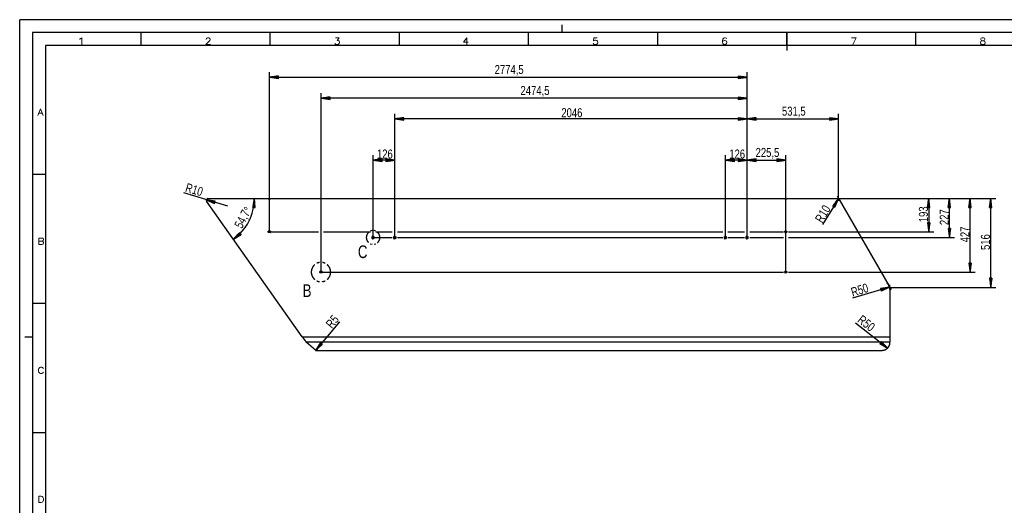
# Model space of a CAD drawing. Header units: millimetres. Extents: x -3 to 594, y -3 to 420.
# Tile 2 of 4: x 0 to 381, y 232 to 420. Entities that reach past the tile are written whole.
import ezdxf

# ---------------------------------------------------------------- set-up
doc = ezdxf.new("R2010")
doc.units = ezdxf.units.MM
doc.layers.add('1', color=7, linetype='Continuous')
doc.styles.add('SEACAD_Arial', font='arial.ttf', dxfattribs={"width": 0.75})
doc.styles.add('SEACAD_simplex_shx', font='simplex.shx', dxfattribs={"width": 0.587})

msp = doc.modelspace()

# ---------------------------------------------------------------- linework, layer by layer
at = {"layer": '1', "color": 7, "linetype": 'Continuous'}
for p, q in [((594, 420), (0, 420)), ((0, 0), (0, 420)), ((210, 415), (210, 418)), ((5, 415), (5, 5)), ((589, 415), (5, 415)), ((47, 410), (47, 415)), ((97, 410), (97, 415)), ((147, 410), (147, 415)), ((197, 410), (197, 415)), ((247, 410), (247, 415)), ((297, 410), (297, 415)), ((297, 415), (297, 408)), ((347, 410), (347, 415)), ((10, 410), (10, 10)), ((584, 410), (10, 410)), ((96.66, 337.58), (96.66, 399.71)), ((100.16, 398.17), (96.66, 397.71)), ((96.66, 397.71), (281.62, 397.71)), ((96.66, 397.71), (100.16, 397.25)), ((100.16, 397.71), (96.66, 397.71)), ((100.16, 397.71), (96.66, 397.71)), ((100.16, 397.76), (97.04, 397.76)), ((100.16, 397.66), (97.04, 397.66)), ((100.16, 397.81), (97.43, 397.81)), ((100.16, 397.61), (97.43, 397.61)), ((100.16, 397.86), (97.81, 397.86)), ((100.16, 397.56), (97.81, 397.56)), ((100.16, 397.91), (98.2, 397.91)), ((100.16, 397.51), (98.2, 397.51)), ((100.16, 397.96), (98.59, 397.96)), ((100.16, 397.46), (98.59, 397.46)), ((100.16, 398.02), (98.97, 398.02)), ((100.16, 397.41), (98.97, 397.41)), ((100.16, 398.07), (99.36, 398.07)), ((100.16, 397.36), (99.36, 397.36)), ((100.16, 398.12), (99.74, 398.12)), ((100.16, 397.3), (99.74, 397.3)), ((100.16, 398.17), (100.13, 398.17)), ((100.16, 398.17), (100.13, 398.17)), ((100.16, 397.25), (100.13, 397.25)), ((100.16, 397.25), (100.13, 397.25)), ((100.16, 397.25), (100.16, 398.17)), ((281.62, 397.71), (278.12, 398.17)), ((278.12, 398.17), (278.12, 397.25)), ((278.12, 398.17), (278.15, 398.17)), ((278.12, 398.17), (278.15, 398.17)), ((278.12, 398.12), (278.54, 398.12)), ((278.12, 398.07), (278.92, 398.07)), ((278.12, 398.02), (279.31, 398.02)), ((278.12, 397.96), (279.69, 397.96)), ((278.12, 397.91), (280.08, 397.91)), ((278.12, 397.86), (280.46, 397.86)), ((278.12, 397.81), (280.85, 397.81)), ((278.12, 397.76), (281.24, 397.76)), ((278.12, 397.25), (281.62, 397.71)), ((278.12, 397.71), (281.62, 397.71)), ((278.12, 397.71), (281.62, 397.71)), ((278.12, 397.66), (281.24, 397.66)), ((278.12, 397.61), (280.85, 397.61)), ((278.12, 397.56), (280.46, 397.56)), ((278.12, 397.51), (280.08, 397.51)), ((278.12, 397.46), (279.69, 397.46)), ((278.12, 397.41), (279.31, 397.41)), ((278.12, 397.36), (278.92, 397.36)), ((278.12, 397.3), (278.54, 397.3)), ((278.12, 397.25), (278.15, 397.25)), ((278.12, 397.25), (278.15, 397.25)), ((281.62, 335.11), (281.62, 399.71)), ((116.66, 321.98), (116.66, 391.58)), ((120.16, 390.04), (116.66, 389.58)), ((281.62, 389.58), (116.66, 389.58)), ((116.66, 389.58), (120.16, 389.12)), ((120.16, 389.58), (116.66, 389.58)), ((120.16, 389.58), (116.66, 389.58)), ((120.16, 389.63), (117.04, 389.63)), ((120.16, 389.53), (117.04, 389.53)), ((120.16, 389.68), (117.43, 389.68)), ((120.16, 389.48), (117.43, 389.48)), ((120.16, 389.73), (117.81, 389.73)), ((120.16, 389.42), (117.81, 389.42)), ((120.16, 389.78), (118.2, 389.78)), ((120.16, 389.37), (118.2, 389.37)), ((120.16, 389.83), (118.59, 389.83)), ((120.16, 389.32), (118.59, 389.32)), ((120.16, 389.88), (118.97, 389.88)), ((120.16, 389.27), (118.97, 389.27)), ((120.16, 389.93), (119.36, 389.93)), ((120.16, 389.22), (119.36, 389.22)), ((120.16, 389.98), (119.74, 389.98)), ((120.16, 389.17), (119.74, 389.17)), ((120.16, 390.03), (120.13, 390.03)), ((120.16, 390.03), (120.13, 390.03)), ((120.16, 389.12), (120.13, 389.12)), ((120.16, 389.12), (120.13, 389.12)), ((120.16, 389.12), (120.16, 390.04)), ((281.62, 389.58), (278.12, 390.04)), ((278.12, 390.04), (278.12, 389.12)), ((278.12, 390.03), (278.15, 390.03)), ((278.12, 390.03), (278.15, 390.03)), ((278.12, 389.98), (278.54, 389.98)), ((278.12, 389.93), (278.92, 389.93)), ((278.12, 389.88), (279.31, 389.88)), ((278.12, 389.83), (279.69, 389.83)), ((278.12, 389.78), (280.08, 389.78)), ((278.12, 389.73), (280.46, 389.73)), ((278.12, 389.68), (280.85, 389.68)), ((278.12, 389.63), (281.24, 389.63)), ((278.12, 389.12), (281.62, 389.58)), ((278.12, 389.58), (281.62, 389.58)), ((278.12, 389.58), (281.62, 389.58)), ((278.12, 389.53), (281.24, 389.53)), ((278.12, 389.48), (280.85, 389.48)), ((278.12, 389.42), (280.46, 389.42)), ((278.12, 389.37), (280.08, 389.37)), ((278.12, 389.32), (279.69, 389.32)), ((278.12, 389.27), (279.31, 389.27)), ((278.12, 389.22), (278.92, 389.22)), ((278.12, 389.17), (278.54, 389.17)), ((278.12, 389.12), (278.15, 389.12)), ((278.12, 389.12), (278.15, 389.12)), ((281.62, 335.11), (281.62, 391.58)), ((145.22, 335.11), (145.22, 383.58)), ((148.72, 382.04), (145.22, 381.58)), ((281.62, 381.58), (145.22, 381.58)), ((145.22, 381.58), (148.72, 381.12)), ((148.72, 381.58), (145.22, 381.58)), ((148.72, 381.58), (145.22, 381.58)), ((148.72, 381.63), (145.61, 381.63)), ((148.72, 381.53), (145.61, 381.53)), ((148.72, 381.68), (145.99, 381.68)), ((148.72, 381.48), (145.99, 381.48)), ((148.72, 381.73), (146.38, 381.73)), ((148.72, 381.42), (146.38, 381.42)), ((148.72, 381.78), (146.77, 381.78)), ((148.72, 381.37), (146.77, 381.37)), ((148.72, 381.83), (147.15, 381.83)), ((148.72, 381.32), (147.15, 381.32)), ((148.72, 381.88), (147.54, 381.88)), ((148.72, 381.27), (147.54, 381.27)), ((148.72, 381.93), (147.92, 381.93)), ((148.72, 381.22), (147.92, 381.22)), ((148.72, 381.98), (148.31, 381.98)), ((148.72, 382.03), (148.7, 382.03)), ((148.72, 382.03), (148.7, 382.03)), ((148.72, 381.12), (148.72, 382.04)), ((281.62, 381.58), (278.12, 382.04)), ((278.12, 382.04), (278.12, 381.12)), ((278.12, 382.03), (278.15, 382.03)), ((278.12, 382.03), (278.15, 382.03)), ((278.12, 381.98), (278.54, 381.98)), ((278.12, 381.93), (278.92, 381.93)), ((278.12, 381.88), (279.31, 381.88)), ((278.12, 381.83), (279.69, 381.83)), ((278.12, 381.78), (280.08, 381.78)), ((278.12, 381.73), (280.46, 381.73)), ((278.12, 381.68), (280.85, 381.68)), ((278.12, 381.63), (281.24, 381.63)), ((278.12, 381.12), (281.62, 381.58)), ((278.12, 381.58), (281.62, 381.58)), ((278.12, 381.58), (281.62, 381.58)), ((278.12, 381.53), (281.24, 381.53)), ((278.12, 381.48), (280.85, 381.48)), ((278.12, 381.42), (280.46, 381.42)), ((278.12, 381.37), (280.08, 381.37)), ((278.12, 381.32), (279.69, 381.32)), ((278.12, 381.27), (279.31, 381.27)), ((278.12, 381.22), (278.92, 381.22)), ((281.62, 335.11), (281.62, 383.58)), ((281.62, 335.11), (281.62, 383.58)), ((285.12, 382.04), (281.62, 381.58)), ((281.62, 381.58), (317.06, 381.58)), ((281.62, 381.58), (285.12, 381.12)), ((285.12, 381.58), (281.62, 381.58)), ((285.12, 381.58), (281.62, 381.58)), ((285.12, 381.63), (282.01, 381.63)), ((285.12, 381.53), (282.01, 381.53)), ((285.12, 381.68), (282.39, 381.68)), ((285.12, 381.48), (282.39, 381.48)), ((285.12, 381.73), (282.78, 381.73)), ((285.12, 381.42), (282.78, 381.42)), ((285.12, 381.78), (283.17, 381.78)), ((285.12, 381.37), (283.17, 381.37)), ((285.12, 381.83), (283.55, 381.83)), ((285.12, 381.32), (283.55, 381.32)), ((285.12, 381.88), (283.94, 381.88)), ((285.12, 381.27), (283.94, 381.27)), ((285.12, 381.93), (284.32, 381.93)), ((285.12, 381.22), (284.32, 381.22)), ((285.12, 381.98), (284.71, 381.98)), ((285.12, 382.03), (285.1, 382.03)), ((285.12, 382.03), (285.1, 382.03)), ((285.12, 381.12), (285.12, 382.04)), ((317.06, 381.58), (313.56, 382.04)), ((313.56, 382.04), (313.56, 381.12)), ((313.56, 382.03), (313.58, 382.03)), ((313.56, 382.03), (313.58, 382.03)), ((313.56, 381.98), (313.97, 381.98)), ((313.56, 381.93), (314.35, 381.93)), ((313.56, 381.88), (314.74, 381.88)), ((313.56, 381.83), (315.13, 381.83)), ((313.56, 381.78), (315.51, 381.78)), ((313.56, 381.73), (315.9, 381.73)), ((313.56, 381.68), (316.28, 381.68)), ((313.56, 381.63), (316.67, 381.63)), ((313.56, 381.12), (317.06, 381.58)), ((313.56, 381.58), (317.06, 381.58)), ((313.56, 381.58), (317.06, 381.58)), ((313.56, 381.53), (316.67, 381.53)), ((313.56, 381.48), (316.28, 381.48)), ((313.56, 381.42), (315.9, 381.42)), ((313.56, 381.37), (315.51, 381.37)), ((313.56, 381.32), (315.13, 381.32)), ((313.56, 381.27), (314.74, 381.27)), ((313.56, 381.22), (314.35, 381.22)), ((317.06, 350.71), (317.06, 383.58)), ((148.72, 381.17), (148.31, 381.17)), ((148.72, 381.12), (148.7, 381.12)), ((148.72, 381.12), (148.7, 381.12)), ((278.12, 381.17), (278.54, 381.17)), ((278.12, 381.12), (278.15, 381.12)), ((278.12, 381.12), (278.15, 381.12)), ((285.12, 381.17), (284.71, 381.17)), ((285.12, 381.12), (285.1, 381.12)), ((285.12, 381.12), (285.1, 381.12)), ((313.56, 381.17), (313.97, 381.17)), ((313.56, 381.12), (313.58, 381.12)), ((313.56, 381.12), (313.58, 381.12)), ((136.82, 335.11), (136.82, 367.58)), ((140.32, 366.04), (136.82, 365.58)), ((140.32, 365.98), (139.91, 365.98)), ((140.32, 366.03), (140.3, 366.03)), ((140.32, 366.03), (140.3, 366.03)), ((140.32, 365.12), (140.32, 366.04)), ((145.22, 365.58), (141.72, 366.04)), ((141.72, 366.04), (141.72, 365.12)), ((141.72, 366.03), (141.75, 366.03)), ((141.72, 366.03), (141.75, 366.03)), ((141.72, 365.98), (142.14, 365.98)), ((145.22, 335.11), (145.22, 367.58)), ((273.22, 335.11), (273.22, 367.58)), ((276.72, 366.04), (273.22, 365.58)), ((276.72, 365.98), (276.31, 365.98)), ((276.72, 366.03), (276.7, 366.03)), ((276.72, 366.03), (276.7, 366.03)), ((276.72, 365.12), (276.72, 366.04)), ((281.62, 365.58), (278.12, 366.04)), ((278.12, 366.04), (278.12, 365.12)), ((278.12, 366.03), (278.15, 366.03)), ((278.12, 366.03), (278.15, 366.03)), ((278.12, 365.98), (278.54, 365.98)), ((281.62, 335.11), (281.62, 367.58)), ((281.62, 335.11), (281.62, 367.58)), ((285.12, 366.04), (281.62, 365.58)), ((285.12, 365.98), (284.71, 365.98)), ((285.12, 366.03), (285.1, 366.03)), ((285.12, 366.03), (285.1, 366.03)), ((285.12, 365.12), (285.12, 366.04)), ((296.66, 365.58), (293.16, 366.04)), ((293.16, 366.04), (293.16, 365.12)), ((293.16, 366.03), (293.18, 366.03)), ((293.16, 366.03), (293.18, 366.03)), ((293.16, 365.98), (293.57, 365.98)), ((296.66, 321.98), (296.66, 367.58)), ((145.22, 365.58), (136.82, 365.58)), ((136.82, 365.58), (140.32, 365.12)), ((140.32, 365.58), (136.82, 365.58)), ((140.32, 365.58), (136.82, 365.58)), ((140.32, 365.63), (137.21, 365.63)), ((140.32, 365.53), (137.21, 365.53)), ((140.32, 365.68), (137.59, 365.68)), ((140.32, 365.48), (137.59, 365.48)), ((140.32, 365.73), (137.98, 365.73)), ((140.32, 365.42), (137.98, 365.42)), ((140.32, 365.78), (138.37, 365.78)), ((140.32, 365.37), (138.37, 365.37)), ((140.32, 365.83), (138.75, 365.83)), ((140.32, 365.32), (138.75, 365.32)), ((140.32, 365.88), (139.14, 365.88)), ((140.32, 365.27), (139.14, 365.27)), ((140.32, 365.93), (139.52, 365.93)), ((140.32, 365.22), (139.52, 365.22)), ((140.32, 365.17), (139.91, 365.17)), ((140.32, 365.12), (140.3, 365.12)), ((140.32, 365.12), (140.3, 365.12)), ((141.72, 365.93), (142.52, 365.93)), ((141.72, 365.88), (142.91, 365.88)), ((141.72, 365.83), (143.29, 365.83)), ((141.72, 365.78), (143.68, 365.78)), ((141.72, 365.73), (144.06, 365.73)), ((141.72, 365.68), (144.45, 365.68)), ((141.72, 365.63), (144.84, 365.63)), ((141.72, 365.12), (145.22, 365.58)), ((141.72, 365.58), (145.22, 365.58)), ((141.72, 365.58), (145.22, 365.58)), ((141.72, 365.53), (144.84, 365.53)), ((141.72, 365.48), (144.45, 365.48)), ((141.72, 365.42), (144.06, 365.42)), ((141.72, 365.37), (143.68, 365.37)), ((141.72, 365.32), (143.29, 365.32)), ((141.72, 365.27), (142.91, 365.27)), ((141.72, 365.22), (142.52, 365.22)), ((141.72, 365.17), (142.14, 365.17)), ((141.72, 365.12), (141.75, 365.12)), ((141.72, 365.12), (141.75, 365.12)), ((281.62, 365.58), (273.22, 365.58)), ((273.22, 365.58), (276.72, 365.12)), ((276.72, 365.58), (273.22, 365.58)), ((276.72, 365.58), (273.22, 365.58)), ((276.72, 365.63), (273.61, 365.63)), ((276.72, 365.53), (273.61, 365.53)), ((276.72, 365.68), (273.99, 365.68)), ((276.72, 365.48), (273.99, 365.48)), ((276.72, 365.73), (274.38, 365.73)), ((276.72, 365.42), (274.38, 365.42)), ((276.72, 365.78), (274.77, 365.78)), ((276.72, 365.37), (274.77, 365.37)), ((276.72, 365.83), (275.15, 365.83)), ((276.72, 365.32), (275.15, 365.32)), ((276.72, 365.88), (275.54, 365.88)), ((276.72, 365.27), (275.54, 365.27)), ((276.72, 365.93), (275.92, 365.93)), ((276.72, 365.22), (275.92, 365.22)), ((276.72, 365.17), (276.31, 365.17)), ((276.72, 365.12), (276.7, 365.12)), ((276.72, 365.12), (276.7, 365.12)), ((278.12, 365.93), (278.92, 365.93)), ((278.12, 365.88), (279.31, 365.88)), ((278.12, 365.83), (279.69, 365.83)), ((278.12, 365.78), (280.08, 365.78)), ((278.12, 365.73), (280.46, 365.73)), ((278.12, 365.68), (280.85, 365.68)), ((278.12, 365.63), (281.24, 365.63)), ((278.12, 365.12), (281.62, 365.58)), ((278.12, 365.58), (281.62, 365.58)), ((278.12, 365.58), (281.62, 365.58)), ((278.12, 365.53), (281.24, 365.53)), ((278.12, 365.48), (280.85, 365.48)), ((278.12, 365.42), (280.46, 365.42)), ((278.12, 365.37), (280.08, 365.37)), ((278.12, 365.32), (279.69, 365.32)), ((278.12, 365.27), (279.31, 365.27)), ((278.12, 365.22), (278.92, 365.22)), ((278.12, 365.17), (278.54, 365.17)), ((278.12, 365.12), (278.15, 365.12)), ((278.12, 365.12), (278.15, 365.12)), ((281.62, 365.58), (296.66, 365.58)), ((281.62, 365.58), (285.12, 365.12)), ((285.12, 365.58), (281.62, 365.58)), ((285.12, 365.58), (281.62, 365.58)), ((285.12, 365.63), (282.01, 365.63)), ((285.12, 365.53), (282.01, 365.53)), ((285.12, 365.68), (282.39, 365.68)), ((285.12, 365.48), (282.39, 365.48)), ((285.12, 365.73), (282.78, 365.73)), ((285.12, 365.42), (282.78, 365.42)), ((285.12, 365.78), (283.17, 365.78)), ((285.12, 365.37), (283.17, 365.37)), ((285.12, 365.83), (283.55, 365.83)), ((285.12, 365.32), (283.55, 365.32)), ((285.12, 365.88), (283.94, 365.88)), ((285.12, 365.27), (283.94, 365.27)), ((285.12, 365.93), (284.32, 365.93)), ((285.12, 365.22), (284.32, 365.22)), ((285.12, 365.17), (284.71, 365.17)), ((285.12, 365.12), (285.1, 365.12)), ((285.12, 365.12), (285.1, 365.12)), ((293.16, 365.93), (293.95, 365.93)), ((293.16, 365.88), (294.34, 365.88)), ((293.16, 365.83), (294.73, 365.83)), ((293.16, 365.78), (295.11, 365.78)), ((293.16, 365.73), (295.5, 365.73)), ((293.16, 365.68), (295.88, 365.68)), ((293.16, 365.63), (296.27, 365.63)), ((293.16, 365.12), (296.66, 365.58)), ((293.16, 365.58), (296.66, 365.58)), ((293.16, 365.58), (296.66, 365.58)), ((293.16, 365.53), (296.27, 365.53)), ((293.16, 365.48), (295.88, 365.48)), ((293.16, 365.42), (295.5, 365.42)), ((293.16, 365.37), (295.11, 365.37)), ((293.16, 365.32), (294.73, 365.32)), ((293.16, 365.27), (294.34, 365.27)), ((293.16, 365.22), (293.95, 365.22)), ((293.16, 365.17), (293.57, 365.17)), ((293.16, 365.12), (293.18, 365.12)), ((293.16, 365.12), (293.18, 365.12)), ((10, 360), (5, 360)), ((80.61, 347.71), (63.53, 352.86)), ((72.87, 350.71), (96.19, 350.71)), ((90.87, 350.71), (90.25, 347.24)), ((90.71, 347.21), (90.87, 350.71)), ((90.71, 347.21), (90.87, 350.71)), ((91.17, 347.19), (90.87, 350.71)), ((96.19, 350.71), (115.66, 350.71)), ((96.19, 350.71), (115.66, 350.71)), ((96.19, 350.71), (115.66, 350.71)), ((96.19, 350.71), (115.66, 350.71)), ((97.12, 350.71), (296.19, 350.71)), ((117.66, 350.71), (135.82, 350.71)), ((117.66, 350.71), (135.82, 350.71)), ((117.66, 350.71), (135.82, 350.71)), ((117.66, 350.71), (135.82, 350.71)), ((137.82, 350.71), (144.22, 350.71)), ((137.82, 350.71), (144.22, 350.71)), ((137.82, 350.71), (144.22, 350.71)), ((137.82, 350.71), (144.22, 350.71)), ((146.22, 350.71), (272.22, 350.71)), ((146.22, 350.71), (272.22, 350.71)), ((146.22, 350.71), (272.22, 350.71)), ((146.22, 350.71), (272.22, 350.71)), ((274.22, 350.71), (280.62, 350.71)), ((274.22, 350.71), (280.62, 350.71)), ((274.22, 350.71), (280.62, 350.71)), ((274.22, 350.71), (280.62, 350.71)), ((282.62, 350.71), (295.66, 350.71)), ((282.62, 350.71), (295.66, 350.71)), ((282.62, 350.71), (295.66, 350.71)), ((282.62, 350.71), (295.66, 350.71)), ((297.12, 350.71), (316.67, 350.71)), ((297.66, 350.71), (353.92, 350.71)), ((297.66, 350.71), (361.92, 350.71)), ((297.66, 350.71), (369.92, 350.71)), ((297.66, 350.71), (377.92, 350.71)), ((317.25, 350.38), (316.56, 351.58)), ((316.67, 350.71), (318.06, 350.71)), ((351.92, 350.71), (351.46, 347.21)), ((351.92, 350.71), (351.92, 337.84)), ((352.38, 347.21), (351.92, 350.71)), ((351.92, 347.21), (351.92, 350.71)), ((351.92, 347.21), (351.92, 350.71)), ((359.92, 350.71), (359.46, 347.21)), ((359.92, 335.58), (359.92, 350.71)), ((360.38, 347.21), (359.92, 350.71)), ((359.92, 347.21), (359.92, 350.71)), ((359.92, 347.21), (359.92, 350.71)), ((367.92, 350.71), (367.46, 347.21)), ((367.92, 322.24), (367.92, 350.71)), ((368.38, 347.21), (367.92, 350.71)), ((367.92, 347.21), (367.92, 350.71)), ((367.92, 347.21), (367.92, 350.71)), ((375.92, 350.71), (375.46, 347.21)), ((375.92, 316.31), (375.92, 350.71)), ((376.38, 347.21), (375.92, 350.71)), ((375.92, 347.21), (375.92, 350.71)), ((375.92, 347.21), (375.92, 350.71)), ((72.23, 350.24), (75.45, 348.79)), ((75.72, 349.67), (72.23, 350.24)), ((75.58, 349.23), (72.23, 350.24)), ((75.58, 349.23), (72.23, 350.24)), ((109.42, 297.2), (72.33, 349.66)), ((75.57, 349.18), (72.59, 350.08)), ((75.6, 349.27), (72.62, 350.17)), ((75.55, 349.13), (72.94, 349.92)), ((75.61, 349.32), (73, 350.11)), ((75.54, 349.08), (73.3, 349.76)), ((75.63, 349.37), (73.39, 350.05)), ((75.53, 349.03), (73.65, 349.6)), ((75.64, 349.42), (73.77, 349.99)), ((75.51, 348.98), (74.01, 349.44)), ((75.66, 349.47), (74.15, 349.92)), ((75.5, 348.93), (74.36, 349.28)), ((75.67, 349.52), (74.54, 349.86)), ((75.48, 348.89), (74.72, 349.12)), ((75.69, 349.57), (74.92, 349.8)), ((75.47, 348.84), (75.07, 348.96)), ((75.7, 349.62), (75.31, 349.73)), ((75.45, 348.79), (75.43, 348.8)), ((75.45, 348.79), (75.43, 348.8)), ((75.45, 348.79), (75.72, 349.67)), ((75.72, 349.66), (75.69, 349.67)), ((75.72, 349.66), (75.69, 349.67)), ((90.25, 347.24), (91.17, 347.19)), ((90.26, 347.23), (90.26, 347.26)), ((90.26, 347.23), (90.26, 347.26)), ((90.31, 347.23), (90.33, 347.65)), ((90.36, 347.23), (90.39, 348.03)), ((90.41, 347.23), (90.46, 348.41)), ((90.46, 347.23), (90.53, 348.79)), ((90.51, 347.22), (90.6, 349.18)), ((90.56, 347.22), (90.67, 349.56)), ((90.61, 347.22), (90.73, 349.94)), ((90.66, 347.22), (90.8, 350.33)), ((90.76, 347.21), (90.9, 350.32)), ((90.81, 347.21), (90.94, 349.94)), ((90.87, 347.21), (90.97, 349.55)), ((90.92, 347.21), (91, 349.16)), ((90.97, 347.2), (91.04, 348.77)), ((91.02, 347.2), (91.07, 348.38)), ((91.07, 347.2), (91.1, 348)), ((91.12, 347.2), (91.14, 347.61)), ((91.17, 347.19), (91.17, 347.22)), ((91.17, 347.19), (91.17, 347.22)), ((96.99, 350.58), (96.32, 350.58)), ((296.32, 350.58), (296.99, 350.58)), ((317.02, 350.61), (310.84, 340.61)), ((317.02, 350.61), (314.79, 347.88)), ((314.79, 347.87), (314.81, 347.9)), ((314.79, 347.87), (314.81, 347.9)), ((314.79, 347.88), (315.57, 347.39)), ((314.84, 347.85), (315.05, 348.2)), ((314.88, 347.82), (315.3, 348.5)), ((314.92, 347.79), (315.55, 348.8)), ((314.97, 347.77), (315.79, 349.1)), ((315.01, 347.74), (316.04, 349.4)), ((315.05, 347.71), (316.28, 349.71)), ((315.1, 347.69), (316.53, 350.01)), ((315.14, 347.66), (316.78, 350.31)), ((315.18, 347.63), (317.02, 350.61)), ((315.18, 347.63), (317.02, 350.61)), ((315.22, 347.61), (316.86, 350.26)), ((315.27, 347.58), (316.7, 349.9)), ((315.31, 347.55), (316.54, 349.55)), ((315.35, 347.53), (316.38, 349.19)), ((315.4, 347.5), (316.22, 348.84)), ((315.44, 347.47), (316.06, 348.48)), ((315.48, 347.45), (315.9, 348.13)), ((315.53, 347.42), (315.74, 347.77)), ((315.57, 347.39), (317.02, 350.61)), ((315.57, 347.39), (315.58, 347.42)), ((315.57, 347.39), (315.58, 347.42)), ((317.25, 350.38), (336.47, 317.08)), ((351.46, 347.21), (351.46, 347.24)), ((351.46, 347.21), (351.46, 347.24)), ((351.46, 347.21), (352.38, 347.21)), ((351.51, 347.21), (351.51, 347.62)), ((351.56, 347.21), (351.56, 348.01)), ((351.61, 347.21), (351.61, 348.4)), ((351.66, 347.21), (351.66, 348.78)), ((351.71, 347.21), (351.71, 349.17)), ((351.76, 347.21), (351.76, 349.55)), ((351.82, 347.21), (351.82, 349.94)), ((351.87, 347.21), (351.87, 350.32)), ((351.97, 347.21), (351.97, 350.32)), ((352.02, 347.21), (352.02, 349.94)), ((352.07, 347.21), (352.07, 349.55)), ((352.12, 347.21), (352.12, 349.17)), ((352.17, 347.21), (352.17, 348.78)), ((352.22, 347.21), (352.22, 348.4)), ((352.27, 347.21), (352.27, 348.01)), ((352.32, 347.21), (352.32, 347.62)), ((352.37, 347.21), (352.37, 347.24)), ((352.37, 347.21), (352.37, 347.24)), ((359.46, 347.21), (359.46, 347.24)), ((359.46, 347.21), (359.46, 347.24)), ((359.46, 347.21), (360.38, 347.21)), ((359.51, 347.21), (359.51, 347.62)), ((359.56, 347.21), (359.56, 348.01)), ((359.61, 347.21), (359.61, 348.4)), ((359.66, 347.21), (359.66, 348.78)), ((359.71, 347.21), (359.71, 349.17)), ((359.76, 347.21), (359.76, 349.55)), ((359.82, 347.21), (359.82, 349.94)), ((359.87, 347.21), (359.87, 350.32)), ((359.97, 347.21), (359.97, 350.32)), ((360.02, 347.21), (360.02, 349.94)), ((360.07, 347.21), (360.07, 349.55)), ((360.12, 347.21), (360.12, 349.17)), ((360.17, 347.21), (360.17, 348.78)), ((360.22, 347.21), (360.22, 348.4)), ((360.27, 347.21), (360.27, 348.01)), ((360.32, 347.21), (360.32, 347.62)), ((360.37, 347.21), (360.37, 347.24)), ((360.37, 347.21), (360.37, 347.24)), ((367.46, 347.21), (367.46, 347.24)), ((367.46, 347.21), (367.46, 347.24)), ((367.46, 347.21), (368.38, 347.21)), ((367.51, 347.21), (367.51, 347.62)), ((367.56, 347.21), (367.56, 348.01)), ((367.61, 347.21), (367.61, 348.4)), ((367.66, 347.21), (367.66, 348.78)), ((367.71, 347.21), (367.71, 349.17)), ((367.76, 347.21), (367.76, 349.55)), ((367.82, 347.21), (367.82, 349.94)), ((367.87, 347.21), (367.87, 350.32)), ((367.97, 347.21), (367.97, 350.32)), ((368.02, 347.21), (368.02, 349.94)), ((368.07, 347.21), (368.07, 349.55)), ((368.12, 347.21), (368.12, 349.17)), ((368.17, 347.21), (368.17, 348.78)), ((368.22, 347.21), (368.22, 348.4)), ((368.27, 347.21), (368.27, 348.01)), ((368.32, 347.21), (368.32, 347.62)), ((368.37, 347.21), (368.37, 347.24)), ((368.37, 347.21), (368.37, 347.24)), ((375.46, 347.21), (375.46, 347.24)), ((375.46, 347.21), (375.46, 347.24)), ((375.46, 347.21), (376.38, 347.21)), ((375.51, 347.21), (375.51, 347.62)), ((375.56, 347.21), (375.56, 348.01)), ((375.61, 347.21), (375.61, 348.4)), ((375.66, 347.21), (375.66, 348.78)), ((375.71, 347.21), (375.71, 349.17)), ((375.76, 347.21), (375.76, 349.55)), ((375.82, 347.21), (375.82, 349.94)), ((375.87, 347.21), (375.87, 350.32)), ((375.97, 347.21), (375.97, 350.32)), ((376.02, 347.21), (376.02, 349.94)), ((376.07, 347.21), (376.07, 349.55)), ((376.12, 347.21), (376.12, 349.17)), ((376.17, 347.21), (376.17, 348.78)), ((376.22, 347.21), (376.22, 348.4)), ((376.27, 347.21), (376.27, 348.01)), ((376.32, 347.21), (376.32, 347.62)), ((376.37, 347.21), (376.37, 347.24)), ((376.37, 347.21), (376.37, 347.24)), ((352.38, 341.34), (351.46, 341.34)), ((351.46, 341.34), (351.92, 337.84)), ((351.46, 341.34), (351.46, 341.32)), ((351.46, 341.34), (351.46, 341.32)), ((351.51, 341.34), (351.51, 340.93)), ((351.56, 341.34), (351.56, 340.55)), ((351.61, 341.34), (351.61, 340.16)), ((351.66, 341.34), (351.66, 339.77)), ((351.71, 341.34), (351.71, 339.39)), ((351.76, 341.34), (351.76, 339)), ((351.82, 341.34), (351.82, 338.62)), ((351.87, 341.34), (351.87, 338.23)), ((351.92, 337.84), (352.38, 341.34)), ((351.92, 341.34), (351.92, 337.84)), ((351.92, 341.34), (351.92, 337.84)), ((351.97, 341.34), (351.97, 338.23)), ((352.02, 341.34), (352.02, 338.62)), ((352.07, 341.34), (352.07, 339)), ((352.12, 341.34), (352.12, 339.39)), ((352.17, 341.34), (352.17, 339.77)), ((352.22, 341.34), (352.22, 340.16)), ((352.27, 341.34), (352.27, 340.55)), ((352.32, 341.34), (352.32, 340.93)), ((352.37, 341.34), (352.37, 341.32)), ((352.37, 341.34), (352.37, 341.32)), ((85.2, 337.47), (82.72, 334.96)), ((85.48, 337.11), (82.72, 334.96)), ((85.48, 337.11), (82.72, 334.96)), ((82.72, 334.96), (85.77, 336.75)), ((85.45, 337.15), (82.99, 335.24)), ((85.51, 337.07), (83.06, 335.16)), ((85.42, 337.19), (83.27, 335.52)), ((85.55, 337.03), (83.39, 335.36)), ((85.39, 337.23), (83.54, 335.79)), ((85.58, 336.99), (83.73, 335.55)), ((85.36, 337.27), (83.81, 336.07)), ((85.61, 336.95), (84.06, 335.75)), ((85.33, 337.31), (84.09, 336.35)), ((85.3, 337.35), (84.36, 336.62)), ((85.64, 336.91), (84.4, 335.95)), ((85.26, 337.39), (84.63, 336.9)), ((85.67, 336.87), (84.73, 336.14)), ((85.23, 337.43), (84.91, 337.18)), ((85.7, 336.83), (85.07, 336.34)), ((85.2, 337.47), (85.18, 337.45)), ((85.2, 337.47), (85.18, 337.45)), ((85.77, 336.75), (85.2, 337.47)), ((85.73, 336.79), (85.41, 336.54)), ((85.76, 336.75), (85.74, 336.73)), ((85.76, 336.75), (85.74, 336.73)), ((96.26, 337.64), (96.26, 338.04)), ((96.26, 337.84), (115.66, 337.84)), ((96.32, 338.11), (96.99, 338.11)), ((96.99, 337.58), (96.32, 337.58)), ((97.06, 338.04), (97.06, 337.64)), ((117.66, 337.84), (135.82, 337.84)), ((136.44, 338.27), (135.72, 338.06)), ((136.49, 335.18), (136.49, 335.98)), ((136.49, 335.58), (144.22, 335.58)), ((136.56, 336.04), (137.09, 336.04)), ((137.16, 335.98), (137.16, 335.18)), ((137.92, 338.06), (137.2, 338.27)), ((137.82, 337.84), (144.22, 337.84)), ((144.89, 335.18), (144.89, 335.98)), ((144.96, 336.04), (145.49, 336.04)), ((145.56, 335.98), (145.56, 335.18)), ((146.22, 337.84), (272.22, 337.84)), ((146.22, 335.58), (272.22, 335.58)), ((272.89, 335.18), (272.89, 335.98)), ((272.96, 336.04), (273.49, 336.04)), ((273.56, 335.98), (273.56, 335.18)), ((274.22, 337.84), (280.62, 337.84)), ((274.22, 335.58), (280.62, 335.58)), ((281.29, 335.18), (281.29, 335.98)), ((281.36, 336.04), (281.89, 336.04)), ((281.96, 335.98), (281.96, 335.18)), ((282.62, 337.84), (295.66, 337.84)), ((282.62, 335.58), (295.66, 335.58)), ((296.26, 337.64), (296.26, 338.04)), ((296.32, 338.11), (296.99, 338.11)), ((296.99, 337.58), (296.32, 337.58)), ((297.06, 338.04), (297.06, 337.64)), ((297.66, 337.84), (353.92, 337.84)), ((297.66, 335.58), (361.92, 335.58)), ((360.38, 339.08), (359.46, 339.08)), ((359.46, 339.08), (359.92, 335.58)), ((359.46, 339.08), (359.46, 339.05)), ((359.46, 339.08), (359.46, 339.05)), ((359.51, 339.08), (359.51, 338.66)), ((359.56, 339.08), (359.56, 338.28)), ((359.61, 339.08), (359.61, 337.89)), ((359.66, 339.08), (359.66, 337.51)), ((359.71, 339.08), (359.71, 337.12)), ((359.76, 339.08), (359.76, 336.73)), ((359.82, 339.08), (359.82, 336.35)), ((359.87, 339.08), (359.87, 335.96)), ((359.92, 335.58), (360.38, 339.08)), ((359.92, 339.08), (359.92, 335.58)), ((359.92, 339.08), (359.92, 335.58)), ((359.97, 339.08), (359.97, 335.96)), ((360.02, 339.08), (360.02, 336.35)), ((360.07, 339.08), (360.07, 336.73)), ((360.12, 339.08), (360.12, 337.12)), ((360.17, 339.08), (360.17, 337.51)), ((360.22, 339.08), (360.22, 337.89)), ((360.27, 339.08), (360.27, 338.28)), ((360.32, 339.08), (360.32, 338.66)), ((360.37, 339.08), (360.37, 339.05)), ((360.37, 339.08), (360.37, 339.05)), ((135.72, 333.23), (136.44, 333.02)), ((137.09, 335.11), (136.56, 335.11)), ((137.2, 333.02), (137.92, 333.23)), ((145.49, 335.11), (144.96, 335.11)), ((273.49, 335.11), (272.96, 335.11)), ((281.89, 335.11), (281.36, 335.11)), ((368.38, 325.74), (367.46, 325.74)), ((367.46, 325.74), (367.92, 322.24)), ((367.46, 325.74), (367.46, 325.72)), ((367.46, 325.74), (367.46, 325.72)), ((367.51, 325.74), (367.51, 325.33)), ((367.56, 325.74), (367.56, 324.95)), ((367.61, 325.74), (367.61, 324.56)), ((367.66, 325.74), (367.66, 324.17)), ((367.71, 325.74), (367.71, 323.79)), ((367.76, 325.74), (367.76, 323.4)), ((367.82, 325.74), (367.82, 323.02)), ((367.87, 325.74), (367.87, 322.63)), ((367.92, 322.24), (368.38, 325.74)), ((367.92, 325.74), (367.92, 322.24)), ((367.92, 325.74), (367.92, 322.24)), ((367.97, 325.74), (367.97, 322.63)), ((368.02, 325.74), (368.02, 323.02)), ((368.07, 325.74), (368.07, 323.4)), ((368.12, 325.74), (368.12, 323.79)), ((368.17, 325.74), (368.17, 324.17)), ((368.22, 325.74), (368.22, 324.56)), ((368.27, 325.74), (368.27, 324.95)), ((368.32, 325.74), (368.32, 325.33)), ((368.37, 325.74), (368.37, 325.72)), ((368.37, 325.74), (368.37, 325.72)), ((116.26, 322.04), (116.26, 322.44)), ((116.26, 322.24), (295.66, 322.24)), ((116.32, 322.51), (116.99, 322.51)), ((116.99, 321.98), (116.32, 321.98)), ((117.06, 322.44), (117.06, 322.04)), ((296.26, 322.04), (296.26, 322.44)), ((296.32, 322.51), (296.99, 322.51)), ((296.99, 321.98), (296.32, 321.98)), ((297.06, 322.44), (297.06, 322.04)), ((297.66, 322.24), (369.92, 322.24)), ((336.47, 317.08), (337.42, 315.44)), ((336.92, 315.42), (336.92, 317.31)), ((376.38, 319.81), (375.46, 319.81)), ((375.46, 319.81), (375.92, 316.31)), ((375.46, 319.81), (375.46, 319.78)), ((375.46, 319.81), (375.46, 319.78)), ((375.51, 319.81), (375.51, 319.4)), ((375.56, 319.81), (375.56, 319.01)), ((375.61, 319.81), (375.61, 318.63)), ((375.66, 319.81), (375.66, 318.24)), ((375.71, 319.81), (375.71, 317.85)), ((375.76, 319.81), (375.76, 317.47)), ((375.82, 319.81), (375.82, 317.08)), ((375.87, 319.81), (375.87, 316.7)), ((375.92, 316.31), (376.38, 319.81)), ((375.92, 319.81), (375.92, 316.31)), ((375.92, 319.81), (375.92, 316.31)), ((375.97, 319.81), (375.97, 316.7)), ((376.02, 319.81), (376.02, 317.08)), ((376.07, 319.81), (376.07, 317.47)), ((376.12, 319.81), (376.12, 317.85)), ((376.17, 319.81), (376.17, 318.24)), ((376.22, 319.81), (376.22, 318.63)), ((376.27, 319.81), (376.27, 319.01)), ((376.32, 319.81), (376.32, 319.4)), ((376.37, 319.81), (376.37, 319.78)), ((376.37, 319.81), (376.37, 319.78)), ((336.78, 316.38), (322.42, 312.06)), ((336.78, 316.38), (333.29, 315.81)), ((333.29, 315.81), (333.32, 315.82)), ((333.29, 315.81), (333.32, 315.82)), ((333.29, 315.81), (333.56, 314.93)), ((333.31, 315.76), (333.7, 315.88)), ((333.32, 315.71), (334.09, 315.94)), ((333.34, 315.66), (334.47, 316)), ((333.35, 315.61), (334.86, 316.06)), ((333.37, 315.56), (335.24, 316.13)), ((333.38, 315.52), (335.62, 316.19)), ((333.39, 315.47), (336.01, 316.25)), ((333.41, 315.42), (336.39, 316.31)), ((333.42, 315.37), (336.78, 316.38)), ((333.42, 315.37), (336.78, 316.38)), ((333.44, 315.32), (336.42, 316.22)), ((333.45, 315.27), (336.07, 316.06)), ((333.47, 315.22), (335.71, 315.9)), ((333.48, 315.17), (335.36, 315.74)), ((333.5, 315.13), (335, 315.58)), ((333.51, 315.08), (334.65, 315.42)), ((333.53, 315.03), (334.29, 315.26)), ((333.54, 314.98), (333.94, 315.1)), ((333.56, 314.93), (336.78, 316.38)), ((333.56, 314.93), (333.58, 314.94)), ((333.56, 314.93), (333.58, 314.94)), ((336.92, 316.31), (377.92, 316.31)), ((336.92, 315.42), (336.92, 297.2)), ((10, 310), (5, 310)), ((123.83, 303), (114.56, 291.91)), ((323.59, 302.59), (336.05, 292.8)), ((5, 297), (2, 297)), ((109.42, 297.2), (336.92, 297.2)), ((336.92, 295.14), (110.95, 295.14)), ((114.52, 291.94), (110.95, 295.14)), ((116.45, 294.89), (114.56, 291.91)), ((116.8, 294.59), (114.56, 291.91)), ((116.8, 294.59), (114.56, 291.91)), ((114.56, 291.91), (117.16, 294.3)), ((116.76, 294.63), (114.77, 292.24)), ((116.84, 294.56), (114.85, 292.17)), ((116.73, 294.66), (114.98, 292.57)), ((116.88, 294.53), (115.13, 292.43)), ((116.69, 294.69), (115.18, 292.89)), ((116.65, 294.72), (115.39, 293.22)), ((116.92, 294.5), (115.42, 292.7)), ((116.61, 294.76), (115.6, 293.55)), ((116.96, 294.46), (115.7, 292.96)), ((116.57, 294.79), (115.81, 293.88)), ((117, 294.43), (115.99, 293.23)), ((116.53, 294.82), (116.02, 294.21)), ((116.49, 294.85), (116.23, 294.54)), ((117.04, 294.4), (116.28, 293.49)), ((116.45, 294.89), (116.43, 294.87)), ((116.45, 294.89), (116.43, 294.87)), ((117.16, 294.3), (116.45, 294.89)), ((117.08, 294.37), (116.56, 293.75)), ((117.12, 294.33), (116.85, 294.02)), ((117.15, 294.3), (117.14, 294.28)), ((117.15, 294.3), (117.14, 294.28)), ((333.58, 295.32), (333.02, 294.6)), ((333.02, 294.6), (336.05, 292.8)), ((333.02, 294.6), (333.04, 294.59)), ((333.02, 294.6), (333.04, 294.59)), ((333.05, 294.64), (333.37, 294.39)), ((333.08, 294.68), (333.71, 294.19)), ((333.11, 294.72), (334.04, 293.99)), ((333.14, 294.76), (334.38, 293.79)), ((333.17, 294.8), (334.71, 293.59)), ((333.21, 294.84), (335.05, 293.4)), ((333.24, 294.88), (335.38, 293.2)), ((333.27, 294.92), (335.72, 293)), ((333.3, 294.96), (336.05, 292.8)), ((333.3, 294.96), (336.05, 292.8)), ((333.33, 295), (335.78, 293.08)), ((333.36, 295.04), (335.51, 293.36)), ((333.39, 295.08), (335.24, 293.64)), ((333.43, 295.12), (334.96, 293.91)), ((333.46, 295.16), (334.69, 294.19)), ((333.49, 295.2), (334.42, 294.47)), ((333.52, 295.24), (334.15, 294.75)), ((333.55, 295.28), (333.88, 295.03)), ((336.05, 292.8), (333.58, 295.32)), ((333.58, 295.32), (333.6, 295.3)), ((333.58, 295.32), (333.6, 295.3)), ((336.92, 297.2), (336.92, 295.14)), ((336.92, 294.74), (336.92, 295.14)), ((114.75, 291.85), (333.58, 291.85)), ((10, 260), (5, 260))]:
    msp.add_line(p, q, dxfattribs=at)
for centre, radius, start, end in [((72.87, 350.04), 0.667, 90, 215.2644), ((71.58, 350.71), 19.29, 305.2644, 0), ((96.19, 350.64), 0.0667, 0, 90), ((97.12, 350.64), 0.0667, 90, 180), ((296.19, 350.64), 0.0667, 0, 90), ((297.12, 350.64), 0.0667, 90, 180), ((316.67, 350.04), 0.667, 30, 90), ((72.87, 350.04), 0.667, 215.2644, 234.791), ((96.32, 350.64), 0.0667, 180, 270), ((96.99, 350.64), 0.0667, 270, 0), ((296.32, 350.64), 0.0667, 180, 270), ((296.99, 350.64), 0.0667, 270, 0), ((316.67, 350.04), 0.667, 346.7227, 30), ((96.32, 338.04), 0.0667, 90, 180), ((96.32, 337.64), 0.0667, 180, 270), ((96.99, 338.04), 0.0667, 0, 90), ((96.99, 337.64), 0.0667, 270, 0), ((136.56, 335.98), 0.0667, 90, 180), ((137.09, 335.98), 0.0667, 0, 90), ((144.96, 335.98), 0.0667, 90, 180), ((145.49, 335.98), 0.0667, 0, 90), ((272.96, 335.98), 0.0667, 90, 180), ((273.49, 335.98), 0.0667, 0, 90), ((281.36, 335.98), 0.0667, 90, 180), ((281.89, 335.98), 0.0667, 0, 90), ((296.32, 338.04), 0.0667, 90, 180), ((296.32, 337.64), 0.0667, 180, 270), ((296.99, 338.04), 0.0667, 0, 90), ((296.99, 337.64), 0.0667, 270, 0), ((136.56, 335.18), 0.0667, 180, 270), ((137.09, 335.18), 0.0667, 270, 0), ((144.96, 335.18), 0.0667, 180, 270), ((145.49, 335.18), 0.0667, 270, 0), ((272.96, 335.18), 0.0667, 180, 270), ((273.49, 335.18), 0.0667, 270, 0), ((281.36, 335.18), 0.0667, 180, 270), ((281.89, 335.18), 0.0667, 270, 0), ((116.32, 322.44), 0.0667, 90, 180), ((116.32, 322.04), 0.0667, 180, 270), ((116.99, 322.44), 0.0667, 0, 90), ((116.99, 322.04), 0.0667, 270, 0), ((296.32, 322.44), 0.0667, 90, 180), ((296.32, 322.04), 0.0667, 180, 270), ((296.99, 322.44), 0.0667, 0, 90), ((296.99, 322.04), 0.0667, 270, 0), ((333.58, 315.42), 3.33, 30, 47.6804), ((333.58, 315.42), 3.33, 0, 30), ((114.75, 292.14), 0.313, 149.0111, 219.9061)]:
    msp.add_arc(centre, radius, start, end, dxfattribs=at)
for points, knots in [([(135.08, 337.65), (134.59, 337.08), (134.27, 336.39), (134.17, 335.64), (134.27, 334.9), (134.59, 334.21), (135.08, 333.64)], [0, 0, 0.166666, 0.333335, 0.499998, 0.666665, 0.833334, 1, 1]), ([(139.47, 335.64), (139.36, 336.39), (139.05, 337.08), (138.55, 337.65)], [0, 0, 0.333326, 0.666667, 1, 1]), ([(138.55, 333.64), (139.05, 334.21), (139.36, 334.9), (139.47, 335.64)], [0, 0, 0.33333, 0.666668, 1, 1]), ([(114.19, 325.07), (114.06, 324.97), (113.5, 324.3), (113.1, 323.52), (112.9, 322.67), (112.9, 321.79), (113.1, 320.94), (113.5, 320.16), (114.06, 319.49), (114.19, 319.39)], [0, 0, 0.024692, 0.160494, 0.296296, 0.432098, 0.567902, 0.703704, 0.839506, 0.975308, 1, 1]), ([(116.11, 325.94), (115.56, 325.84), (115.09, 325.64)], [0, 0, 0.518522, 1, 1]), ([(118.21, 325.65), (118.14, 325.69), (117.3, 325.94), (117.18, 325.95)], [0, 0, 0.074082, 0.888883, 1, 1]), ([(120.41, 322.23), (120.31, 323.1), (120.01, 323.92), (119.53, 324.65), (119.1, 325.06)], [0, 0, 0.271605, 0.543209, 0.814814, 1, 1]), ([(119.1, 319.4), (119.53, 319.81), (120.01, 320.54), (120.31, 321.36), (120.41, 322.23)], [0, 0, 0.185185, 0.456788, 0.728397, 1, 1]), ([(115.09, 318.82), (115.56, 318.62), (116.11, 318.52)], [0, 0, 0.481479, 1, 1]), ([(117.18, 318.51), (117.3, 318.52), (118.14, 318.77), (118.21, 318.81)], [0, 0, 0.111118, 0.925927, 1, 1]), ([(110.95, 295.14), (110.77, 295.38), (110.58, 295.63), (110.39, 295.89), (110.01, 296.41), (109.82, 296.68), (109.62, 296.94), (109.42, 297.2)], [0, 0, 0.118891, 0.24033, 0.363902, 0.615847, 0.743446, 0.871614, 1, 1]), ([(333.58, 291.85), (334.45, 291.95), (335.25, 292.24), (335.94, 292.7), (336.47, 293.3), (336.8, 293.99), (336.92, 294.74)], [0, 0, 0.178022, 0.353129, 0.523067, 0.686835, 0.845062, 1, 1]), ([(114.52, 291.94), (114.62, 291.88), (114.75, 291.85)], [0, 0, 0.490791, 1, 1])]:
    msp.add_open_spline(points, degree=1, knots=knots, dxfattribs=at)

# ---------------------------------------------------------------- texts
at = {"layer": '1', "attachment_point": 7}
for s, insert, char_height, width, style in [('{\\fsimplex|b0||i0||c0|p34;\\C7;\\H2.5;\\W1.879;1}', (21.88, 410.43), 2.5, 5.3935, 'SEACAD_simplex_shx'), ('{\\fsimplex|b0||i0||c0|p34;\\C7;\\H2.5;\\W1.216;2}', (71.61, 410.43), 2.5, 4.7454, 'SEACAD_simplex_shx'), ('{\\fsimplex|b0||i0||c0|p34;\\C7;\\H2.5;\\W1.216;3}', (121.61, 410.43), 2.5, 4.7454, 'SEACAD_simplex_shx'), ('{\\fsimplex|b0||i0||c0|p34;\\C7;\\H2.5;\\W1.148;4}', (171.47, 410.42), 2.5, 4.6934, 'SEACAD_simplex_shx'), ('{\\fsimplex|b0||i0||c0|p34;\\C7;\\H2.5;\\W1.216;5}', (221.61, 410.43), 2.5, 4.7454, 'SEACAD_simplex_shx'), ('{\\fsimplex|b0||i0||c0|p34;\\C7;\\H2.5;\\W1.216;6}', (271.61, 410.43), 2.5, 4.7454, 'SEACAD_simplex_shx'), ('{\\fsimplex|b0||i0||c0|p34;\\C7;\\H2.5;\\W1.216;7}', (321.62, 410.43), 2.5, 4.7454, 'SEACAD_simplex_shx'), ('{\\fsimplex|b0||i0||c0|p34;\\C7;\\H2.5;\\W1.216;8}', (371.61, 410.43), 2.5, 4.7454, 'SEACAD_simplex_shx'), ('{\\fArial|b0||i0||c0|p34;\\C7;\\H3.5;\\W0.75;2774,5}', (183.89, 398.29), 3.5, 10.8804, 'SEACAD_Arial'), ('{\\fArial|b0||i0||c0|p34;\\C7;\\H3.5;\\W0.75;2474,5}', (193.89, 390.16), 3.5, 10.8804, 'SEACAD_Arial'), ('{\\fsimplex|b0||i0||c0|p34;\\C7;\\H2.5;\\W1.216;A}', (6.83, 382.93), 2.5, 5.0232, 'SEACAD_simplex_shx'), ('{\\fArial|b0||i0||c0|p34;\\C7;\\H3.5;\\W0.75;2046}', (209.7, 382.16), 3.5, 7.9131, 'SEACAD_Arial'), ('{\\fArial|b0||i0||c0|p34;\\C7;\\H3.5;\\W0.75;531,5}', (295.11, 382.16), 3.5, 8.9022, 'SEACAD_Arial'), ('{\\fArial|b0||i0||c0|p34;\\C7;\\H3.5;\\W0.75;126}', (138.32, 366.16), 3.5, 5.9348, 'SEACAD_Arial'), ('{\\fArial|b0||i0||c0|p34;\\C7;\\H3.5;\\W0.75;126}', (274.72, 366.16), 3.5, 5.9348, 'SEACAD_Arial'), ('{\\fArial|b0||i0||c0|p34;\\C7;\\H3.5;\\W0.75;225,5}', (284.91, 366.16), 3.5, 8.9022, 'SEACAD_Arial'), ('{\\fsimplex|b0||i0||c0|p34;\\C7;\\H2.5;\\W1.148;B}', (6.97, 332.92), 2.5, 5.3066, 'SEACAD_simplex_shx'), ('{\\fArial|b0||i0||c0|p34;\\C7;\\H4.9;\\W0.75;C}', (130.93, 327.58), 4.9, 3.6217, 'SEACAD_Arial'), ('{\\fArial|b0||i0||c0|p34;\\C7;\\H4.9;\\W0.75;B}', (109.56, 312.59), 4.9, 3.4087, 'SEACAD_Arial'), ('{\\fsimplex|b0||i0||c0|p34;\\C7;\\H2.5;\\W1.148;C}', (6.97, 282.92), 2.5, 5.3066, 'SEACAD_simplex_shx'), ('{\\fsimplex|b0||i0||c0|p34;\\C7;\\H2.5;\\W1.148;D}', (6.97, 232.92), 2.5, 4.7878, 'SEACAD_simplex_shx')]:
    msp.add_mtext(s, dxfattribs=dict(at, insert=insert, char_height=char_height, width=width, style=style))
at = {"layer": '1', "char_height": 3.5, "attachment_point": 7, "style": 'SEACAD_Arial'}
for s, insert, width, rotation in [('{\\fArial|b0||i0||c0|p34;\\C7;\\H3.5;\\W0.75;R}', (63.84, 353.42), 2.587, 343.2259), ('{\\fArial|b0||i0||c0|p34;\\C7;\\H3.5;\\W0.75;10}', (66.37, 352.66), 3.9565, 343.2259), ('{\\fArial|b0||i0||c0|p34;\\C7;\\H3.5;\\W0.75;°}', (89.7, 344.95), 1.4457, 62.6322), ('{\\fArial|b0||i0||c0|p34;\\C7;\\H3.5;\\W0.75;10}', (312.06, 343.25), 3.9565, 58.2878), ('{\\fArial|b0||i0||c0|p34;\\C7;\\H3.5;\\W0.75;193}', (351.68, 341.55), 5.9348, 90), ('{\\fArial|b0||i0||c0|p34;\\C7;\\H3.5;\\W0.75;54,7}', (86.61, 338.51), 6.9239, 62.6322), ('{\\fArial|b0||i0||c0|p34;\\C7;\\H3.5;\\W0.75;R}', (310.67, 340.99), 2.587, 58.2878), ('{\\fArial|b0||i0||c0|p34;\\C7;\\H3.5;\\W0.75;227}', (359.68, 340.42), 5.9348, 90), ('{\\fArial|b0||i0||c0|p34;\\C7;\\H3.5;\\W0.75;427}', (367.68, 333.75), 5.9348, 90), ('{\\fArial|b0||i0||c0|p34;\\C7;\\H3.5;\\W0.75;516}', (375.68, 330.78), 5.9348, 90), ('{\\fArial|b0||i0||c0|p34;\\C7;\\H3.5;\\W0.75;R}', (322.48, 312.63), 2.587, 16.7166), ('{\\fArial|b0||i0||c0|p34;\\C7;\\H3.5;\\W0.75;50}', (325.02, 313.39), 3.9565, 16.7166), ('{\\fArial|b0||i0||c0|p34;\\C7;\\H3.5;\\W0.75;5}', (122.6, 302.13), 1.9783, 50.1282), ('{\\fArial|b0||i0||c0|p34;\\C7;\\H3.5;\\W0.75;R}', (324.04, 303.08), 2.587, 321.861), ('{\\fArial|b0||i0||c0|p34;\\C7;\\H3.5;\\W0.75;R}', (120.9, 300.1), 2.587, 50.1282), ('{\\fArial|b0||i0||c0|p34;\\C7;\\H3.5;\\W0.75;50}', (326.12, 301.44), 3.9565, 321.861)]:
    msp.add_mtext(s, dxfattribs=dict(at, insert=insert, width=width, rotation=rotation))

doc.saveas('drawing.dxf')
